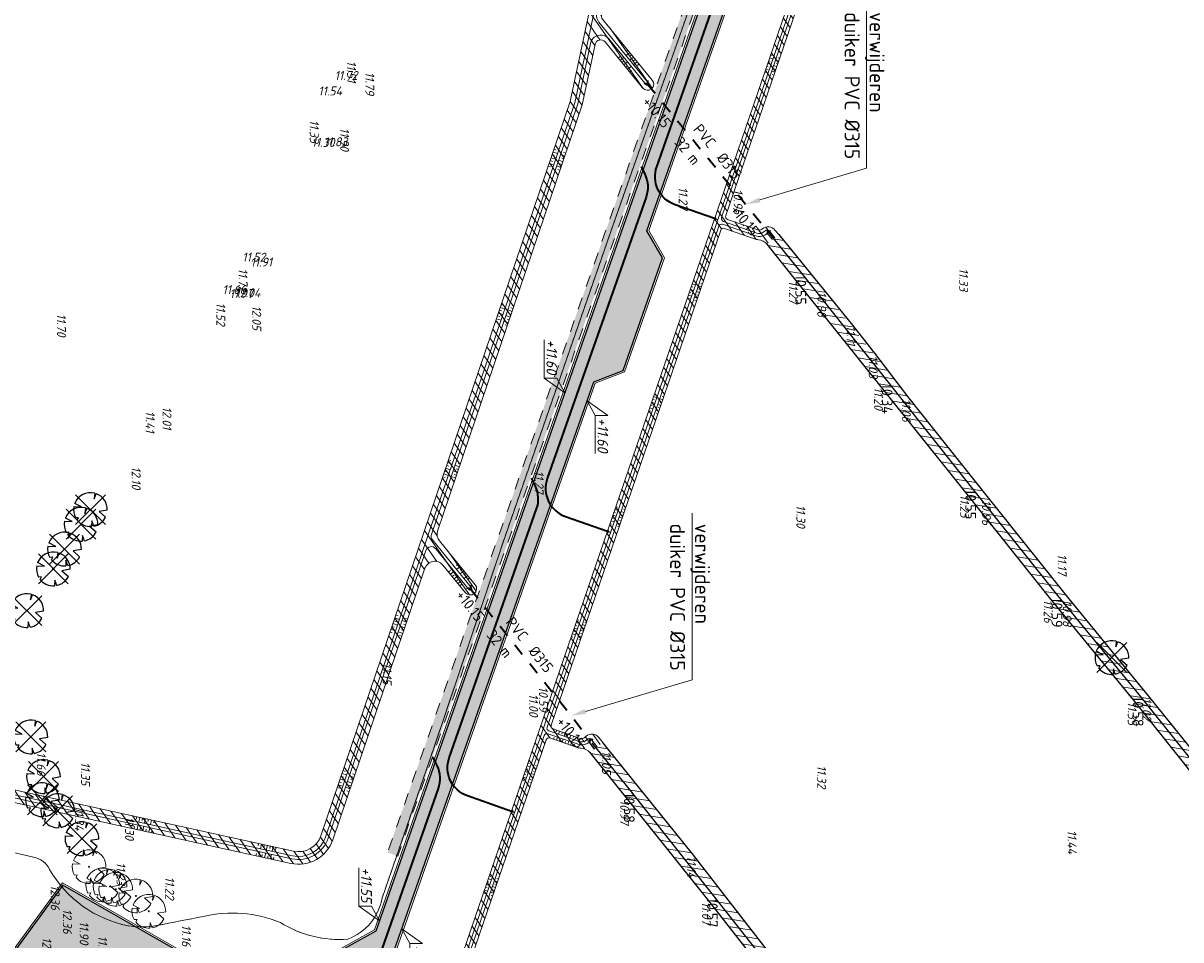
# Model space of a CAD drawing. Header units: metres. Extents: x 232614 to 233692, y 552964 to 554400.
# Tile 9 of 26: x 233132 to 233326, y 553554 to 553708. Entities that reach past the tile are written whole.
import ezdxf
from ezdxf import colors
from ezdxf.entities.mleader import LeaderData, LeaderLine
from ezdxf.enums import TextEntityAlignment as Align
from ezdxf.lldxf.tags import DXFTag
from ezdxf.math import Vec2, Vec3

# ---------------------------------------------------------------- set-up
doc = ezdxf.new("R2010")
doc.units = ezdxf.units.M
doc.linetypes.add('NLCS-HIDDEN', pattern=[4, 2, -2])
doc.linetypes.add('RI-DRAINAGE', pattern=[19.200000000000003, 6, -1.8, 1.8, -1.8, 2.4, -1.8, 1.8, -1.8])
for name, color, linetype, lineweight, true_color in [('B-XX-AL-Hoogtecijfer-T', 7, 'Continuous', 18, 0xb8807a), ('Q26_Boom', 7, 'Continuous', 13, 0x165700), ('V-WE-GR-BOOM-S', 7, 'Continuous', 25, 0x165700), ('V-WE-GR-BOOM_OP_BASIS_VAN_FOTO-S', 7, 'Continuous', 25, 0x165700), ('V-WE-GW-WATERGANG_BODEM-G', 7, 'CONTINUOUS-V', 25, 0x007ca5), ('V-WE-GW-WATERGANG_BODEM_BRM-G', 7, 'CONTINUOUS-V', 18, 0x007ca5), ('V-WE-GW-WATERGANG_BODEM_BRM-S', 7, 'Continuous', 13, 0x004c00), ('V-WE-GW-WATERGANG_INSTEEK-G', 7, 'CONTINUOUS-V', 25, 0x004c00), ('V-WE-GW-WATERGANG_INSTEEK_BRM-G', 7, 'CONTINUOUS-V', 18, 0x004c00), ('V-WE-RI-DRAINAGE_DRAIN_PP_80-G', 3, 'RI-DRAINAGE-V', 35, 0x00ff00), ('V-WE-RI-DRAINAGE_DRAIN_TALUDGOOT_PVC_80_BRM-G', 1, 'RI-DRAINAGE', 25, 0xff0000), ('V-WE-RI-HWA_STROOMRICHTING_BRM-S', 1, 'Continuous', 18, 0xff0000), ('V-WE-WH-DUIKER_PVC_BRM-G', 1, 'NLCS-HIDDEN', 35, 0xff0000)]:
    doc.layers.add(name, color=color, linetype=linetype, lineweight=lineweight, true_color=true_color)
for name, color, linetype, lineweight in [('Hoogtecijfer-T-UIT', 2, 'Continuous', 18), ('R-WE-KL-POMP_KABEL-G', 230, 'KL-LS-N', 13), ('R-WE-RI-PERSLEIDING-G', 210, 'RI-PERS', 13), ('V-WE-AL-T', 7, 'Continuous', 13), ('V-WE-GR-BOOM-G', 1, 'Continuous', 25), ('V-WE-GW-WATERGANG-WERK-A', 252, 'Continuous', 9), ('V-WE-KL-TRACE_WENSTRACE_BRM-A', 254, 'Continuous', 9), ('V-WE-KL-TRACE_WENSTRACE_BRM-G', 7, 'NLCS-HIDDEN', 18), ('V-WE-RI-DRAINAGE_DRAIN_PAA_BRML-S', 36, 'RI-DRAINAGE', 25), ('V-WE-VH-VERHARDING_BOUWWEG_BRM-A', 252, 'Continuous', 9), ('V-WE-VH-VERHARDING_BOUWWEG_BRM-G', 7, 'Continuous', 25), ('V-WE-VH-VERHARDING_BOUWWEG_PUIN_BRM-G', 7, 'Continuous', 18), ('V-XX-AL-HOOGTELABEL-S', 7, 'Continuous', 13)]:
    doc.layers.add(name, color=color, linetype=linetype, lineweight=lineweight)
doc.styles.add('NLCS-ISO', font='NLCS-ISO.ttf', dxfattribs={"height": 1.8})
doc.styles.add('NLCS-ISO-ANNOTATIEF-T25', font='NLCS-ISO.ttf', dxfattribs={"height": 2.5})
doc.styles.get("Standard").update_dxf_attribs({"font": 'arial.ttf'})
doc.linetypes.add('CONTINUOUS-V', pattern='A,3.5,[24,NLCS.shx,S=0.5,R=0,X=0,Y=0],3.5', length=7)
tags = doc.linetypes.add('KL-LS-N', pattern='A,4,-1,[103,NLCS.shx,S=0.75,R=0,X=0,Y=0],-1,4,-1,["L",Standard,S=1,R=0,X=0,Y=-0.5],-2', length=13).pattern_tags.tags
tags[18] = DXFTag(74, 10)
doc.linetypes.add('RI-DRAINAGE-V', pattern='A,3,[24,NLCS.shx,S=1,R=0,X=0,Y=0],3,-1.8,1.8,-1.8,2.4,-1.8,1.8,-1.8', length=19.2)
tags = doc.linetypes.add('RI-PERS', pattern='A,7,-2,["P",Standard,S=1.8,R=0,X=-0.5,Y=-0.9],-2,7,-2,[102,NLCS.shx,S=1,R=180,X=0,Y=0],-2', length=22).pattern_tags.tags
tags[6] = DXFTag(74, 10)
pattern_1 = [(351, (233138.5006682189, 553538.3838336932), (0.195543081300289, 1.234610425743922), [])]

# ---------------------------------------------------------------- blocks, each defined once
blk = doc.blocks.new('Q26_BOOM')
at = {"flags": 128}
for points in [[(0.7241735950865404, 2.737870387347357), (0.6408429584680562, 1.803661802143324), (0.9729455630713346, 2.659649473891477)], [(-2.786822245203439, 0.5039873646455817), (-1.479423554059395, 0.4418412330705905), (-2.631308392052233, 1.047180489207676)], [(-2.192573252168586, -1.792472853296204), (-1.969614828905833, -1.360378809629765), (-2.466565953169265, -1.391553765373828)], [(0.5578399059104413, -2.77656365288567), (0.2358009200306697, -1.873217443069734), (0.202819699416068, -2.824753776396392)], [(2.831082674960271, -0.07294376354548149), (1.441592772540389, -0.309453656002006), (2.527937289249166, -1.276695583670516)]]:
    blk.add_lwpolyline(points, dxfattribs=at)
blk.add_lwpolyline([(2.83107871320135, -0.07294367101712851, 0.3219436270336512), (0.9729437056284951, 2.65964433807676, 0.3219436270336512)], format="xyb", dxfattribs=at)
blk.add_circle((0, 0), 0.08437499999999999)
for start, end in [(75.18440999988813, 158.298953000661), (169.7490490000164, 209.4302330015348), (219.2666920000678, 274.1068389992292), (281.3600670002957, 333.2046490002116)]:
    blk.add_arc((0, 0), 2.832018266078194, start, end)
blk = doc.blocks.new('V-SGR-BOOM_08')
at = {"ltscale": 20, "flags": 128}
for points in [[(0.6137024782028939, 2.320214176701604), (0.5430837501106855, 1.528517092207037), (0.8245248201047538, 2.253925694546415)], [(-2.361698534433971, 0.4271051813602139), (-1.253740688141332, 0.3744393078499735), (-2.229907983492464, 0.8874353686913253)], [(-1.858100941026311, -1.51903499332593), (-1.669154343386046, -1.152855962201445), (-2.090296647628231, -1.179275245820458)], [(0.4727378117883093, -2.352980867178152), (0.1998279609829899, -1.587445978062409), (0.1718782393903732, -2.393819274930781)], [(2.399207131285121, -0.06181635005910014), (1.221680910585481, -0.2622471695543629), (2.142305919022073, -1.081938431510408)]]:
    blk.add_lwpolyline(points, dxfattribs=at)
blk.add_lwpolyline([(2.399203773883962, -0.06181627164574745, 0.3219436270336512), (0.8245232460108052, 2.253921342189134, 0.3219436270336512)], format="xyb", dxfattribs=at)
blk.add_circle((1.789445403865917e-13, -1.789445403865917e-13), 0.07)
at = {"ltscale": 20}
for start, end in [(75.18440999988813, 158.298953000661), (169.7490490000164, 209.4302330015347), (219.2666920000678, 274.1068389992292), (281.3600670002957, 333.2046490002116)]:
    blk.add_arc((1.823366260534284e-13, -1.823413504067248e-13), 2.399999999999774, start, end, dxfattribs=at)
at = {"layer": 'V-WE-GR-BOOM-G'}
for p, q in [((-2.1213203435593, 2.1213203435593), (2.121320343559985, -2.121320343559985)), ((2.121320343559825, 2.12132034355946), (-2.12132034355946, -2.121320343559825))]:
    blk.add_line(p, q, dxfattribs=at)
blk = doc.blocks.new('Taulud 120')
for p, q in [((-1.499999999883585, 1.700000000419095), (-1.499999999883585, 2.100000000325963)), ((-0.9999999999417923, 1.300000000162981), (-0.9999999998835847, 2.100000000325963)), ((-0.4999999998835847, 1.700000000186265), (-0.499999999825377, 2.100000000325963)), ((1.164153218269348e-10, 1.300000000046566), (2.328306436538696e-10, 2.100000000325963)), ((0.5000000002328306, 1.700000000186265), (0.5000000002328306, 2.100000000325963)), ((1.000000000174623, 1.300000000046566), (1.000000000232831, 2.100000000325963)), ((1.500000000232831, 1.699999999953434), (1.500000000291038, 2.100000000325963)), ((-1.500000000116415, 0), (-1.5, 0.4000000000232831)), ((-1.000000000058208, 0), (-0.9999999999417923, 0.8000000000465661)), ((-0.5, 0), (-0.5, 0.3999999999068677)), ((0, 0), (1.164153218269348e-10, 0.8000000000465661)), ((0.5, 0), (0.5000000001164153, 0.4000000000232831)), ((1.000000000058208, 0), (1.000000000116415, 0.7999999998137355)), ((1.500000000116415, 0), (1.500000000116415, 0.4000000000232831))]:
    blk.add_line(p, q)
blk = doc.blocks.new('*U25')
at = {"ltscale": 0.1, "style": 'NLCS-ISO'}
for tag, p in [('MAT', (-1, 0.5000000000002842)), ('BOBL', (-8.326234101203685, -3.239999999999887))]:
    blk.add_attdef(tag, text='', height=1.8, dxfattribs=at).set_placement(p, align=Align.BOTTOM_RIGHT)
for tag, p in [('DIA', (1, 0.5000000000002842)), ('BOBR', (9.217659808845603, -3.24))]:
    blk.add_attdef(tag, text='', height=1.8, dxfattribs=at).set_placement(p, align=Align.BOTTOM_LEFT)
blk.add_attdef('LENGTE', text='', height=1.8, dxfattribs=at).set_placement((-0.3999999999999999, -0.9999999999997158), align=Align.TOP_RIGHT)
blk.add_attdef('JVA', text='', height=1.8, dxfattribs=at).set_placement((0.3999999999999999, -0.9999999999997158), align=Align.TOP_LEFT)
blk = doc.blocks.new('*U26')
at = {"ltscale": 0.1, "style": 'NLCS-ISO'}
for tag, p in [('MAT', (-1, 0.5000000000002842)), ('BOBL', (-8.102480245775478, -3.239999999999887))]:
    blk.add_attdef(tag, text='', height=1.8, dxfattribs=at).set_placement(p, align=Align.BOTTOM_RIGHT)
for tag, p in [('DIA', (1, 0.5000000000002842)), ('BOBR', (13.15503461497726, -3.24))]:
    blk.add_attdef(tag, text='', height=1.8, dxfattribs=at).set_placement(p, align=Align.BOTTOM_LEFT)
blk.add_attdef('LENGTE', text='', height=1.8, dxfattribs=at).set_placement((-0.3999999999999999, -0.9999999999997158), align=Align.TOP_RIGHT)
blk.add_attdef('JVA', text='', height=1.8, dxfattribs=at).set_placement((0.3999999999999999, -0.9999999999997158), align=Align.TOP_LEFT)
blk = doc.blocks.new('Taulud 080')
for p, q in [((-1.499999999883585, 1.325000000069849), (-1.499999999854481, 1.600000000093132)), ((-1.500000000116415, 0), (-1.500000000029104, 0.2750000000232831)), ((-0.9999999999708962, 1.050000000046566), (-0.9999999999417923, 1.600000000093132)), ((-1.000000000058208, 0), (-0.9999999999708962, 0.5500000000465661)), ((-0.4999999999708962, 1.325000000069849), (-0.4999999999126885, 1.600000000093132)), ((-0.5, 0), (-0.5, 0.2750000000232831)), ((5.820766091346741e-11, 1.050000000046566), (1.164153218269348e-10, 1.600000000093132)), ((0, 0), (8.731149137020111e-11, 0.5500000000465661)), ((0.5000000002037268, 1.325000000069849), (0.5000000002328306, 1.600000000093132)), ((0.5, 0), (0.5000000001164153, 0.2750000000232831)), ((1.000000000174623, 1.050000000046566), (1.000000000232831, 1.600000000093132)), ((1.000000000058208, 0), (1.000000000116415, 0.5500000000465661)), ((1.500000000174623, 1.325000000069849), (1.500000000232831, 1.600000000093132)), ((1.500000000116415, 0), (1.500000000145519, 0.2750000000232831))]:
    blk.add_line(p, q)
blk = doc.blocks.new('paal')
blk.add_circle((0, 0), 0.05)
blk = doc.blocks.new('B-SAL-HOOGTELABEL_02-SO')
for p, q in [((2.460741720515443, 3.435148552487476), (0, 0)), ((2.460741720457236, 1.312415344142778), (2.460741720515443, 3.435148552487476)), ((0, 0), (2.460741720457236, 1.312415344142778)), ((8.837532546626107, 1.312415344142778), (2.460741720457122, 1.312415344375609))]:
    blk.add_line(p, q)
at = {"style": 'NLCS-ISO', "oblique": 13.5}
blk.add_attdef('...', text='', height=1.8, dxfattribs=at).set_placement((5.772751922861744, 2.615252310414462), align=Align.MIDDLE)
blk = doc.blocks.new('B-SAL-HOOGTELABEL_03-SO')
for p, q in [((0, 0), (-2.460741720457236, -1.312415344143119)), ((-2.460741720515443, -3.43514855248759), (0, 0)), ((-2.460741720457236, -1.312415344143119), (-2.460741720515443, -3.43514855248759)), ((-8.8653364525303, -3.435325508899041), (-2.460741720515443, -3.43514855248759))]:
    blk.add_line(p, q)
at = {"style": 'NLCS-ISO', "oblique": 13.5}
blk.add_attdef('...', text='', height=1.8, dxfattribs=at).set_placement((-6.014038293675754, -2.161353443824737), align=Align.MIDDLE)

msp = doc.modelspace()

# ---------------------------------------------------------------- hatches: boundary and pattern name
at = {"layer": 'V-WE-GW-WATERGANG-WERK-A'}
h = msp.add_hatch(dxfattribs=at)
h.set_pattern_fill('AGW-WERK_AANVULLEN-SO', color=256, scale=0.25, angle=80, pattern_type=2)
h.set_pattern_definition([(125, (-31.53273545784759, -85.33174105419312), (-1.02394005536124, -0.7169705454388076), [])])
edge = h.paths.add_edge_path()
edge.add_line((233244.157845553, 553798.7235854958), (233239.3190546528, 553769.7469202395))
edge.add_line((233239.3190546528, 553769.7469202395), (233223.3550380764, 553694.4130981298))
edge.add_line((233223.3550380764, 553694.4130981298), (233181.5947409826, 553571.3998705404))
edge.add_arc((233177.8543941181, 553572.6696363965), 3.949999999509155, 257.6229858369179, 341.2487750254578, ccw=False)
edge.add_line((233177.0077373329, 553568.8114409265), (233118.6863579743, 553581.6097016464))
edge.add_arc((233117.3895798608, 553575.7003136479), 6.049999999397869, 77.62298584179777, 122.6229858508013)
edge.add_line((233114.1279721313, 553580.7958425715), (233095.4868449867, 553568.8638046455))
edge.add_arc((233092.7913014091, 553573.0749855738), 4.999999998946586, 254.7515897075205, 302.6229858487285, ccw=False)
edge.add_line((233091.4762791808, 553568.2510124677), (233091.7863223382, 553565.458998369))
edge.add_arc((233092.516081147, 553570.4054569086), 5.000000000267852, 261.607602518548, 302.6229858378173)
edge.add_line((233095.2116247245, 553566.1942759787), (233115.2601004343, 553579.0271465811))
edge.add_arc((233117.3895798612, 553575.700313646), 3.950000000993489, 77.62298584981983, 122.62298584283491, ccw=False)
edge.add_line((233118.2362366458, 553579.5585091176), (233176.5576160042, 553566.760248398))
edge.add_arc((233177.854394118, 553572.6696363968), 6.049999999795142, 257.6229858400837, 341.2487750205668)
edge.add_line((233183.5832798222, 553570.7248051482), (233199.0225205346, 553616.2041471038))
edge.add_arc((233200.6796362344, 553615.6415926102), 1.750000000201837, 39.21440247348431, 161.2487750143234, ccw=False)
edge.add_line((233202.0355110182, 553616.747984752), (233205.8135356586, 553612.1180455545))
edge.add_arc((233206.6270605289, 553612.7818808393), 1.049999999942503, 219.2144024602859, 399.2144024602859)
edge.add_line((233207.4405853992, 553613.445716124), (233201.4472846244, 553620.7904586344))
edge.add_arc((233202.8031594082, 553621.8968507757), 1.749999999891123, 161.2487750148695, 219.2144024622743, ccw=False)
edge.add_line((233201.1460437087, 553622.4594052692), (233225.3836042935, 553693.8559413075))
edge.add_line((233225.3836042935, 553693.8559413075), (233227.5356211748, 553704.0112588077))
edge.add_arc((233228.4649833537, 553703.8143173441), 0.9499999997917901, 39.214402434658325, 168.0354294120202, ccw=False)
edge.add_line((233229.201029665, 553704.4149302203), (233235.4911999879, 553696.7063764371))
edge.add_arc((233236.3047248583, 553697.370211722), 1.050000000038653, 219.2144024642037, 399.2144024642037)
edge.add_line((233237.1182497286, 553698.0340470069), (233228.7932660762, 553708.2362483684))
edge.add_arc((233229.5293123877, 553708.8368612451), 0.9500000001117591, 168.0354293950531, 219.2144024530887, ccw=False)
edge.add_line((233228.5999502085, 553709.0338027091), (233241.3828736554, 553769.3561204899))
edge.add_line((233241.3828736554, 553769.3561204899), (233246.2291643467, 553798.3776975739))
edge.add_arc((233245.1935049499, 553798.5506415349), 1.049999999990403, 350.5196969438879, 530.5196969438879)
h = msp.add_hatch(dxfattribs=at)
h.set_pattern_fill('AGW-WERK_AANVULLEN-SO', color=256, scale=0.25, angle=80, pattern_type=2)
h.set_pattern_definition([(125, (0, 0), (-1.02394005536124, -0.7169705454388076), [])])
edge = h.paths.add_edge_path()
edge.add_line((233226.6546269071, 553585.3216854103), (233228.8039252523, 553587.0291890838))
edge.add_line((233228.8039252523, 553587.0291890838), (233228.1504156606, 553587.8517159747))
edge.add_arc((233226.975976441, 553586.9186069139), 1.499999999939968, 38.46765302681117, 129.4338322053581)
edge.add_line((233226.0231964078, 553588.0771448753), (233225.7141835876, 553587.8230131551))
edge.add_arc((233225.2695529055, 553588.3636642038), 0.6999999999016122, 250.661953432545, 309.4338322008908, ccw=False)
edge.add_line((233225.0377541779, 553587.7031573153), (233220.4770651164, 553589.3036885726))
edge.add_arc((233220.6426356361, 553589.7754792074), 0.5000000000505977, 161.0894633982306, 250.66195344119, ccw=False)
edge.add_line((233220.1696227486, 553589.9375249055), (233248.5781750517, 553672.8623511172))
edge.add_arc((233249.0511879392, 553672.700305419), 0.5000000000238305, 70.66195344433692, 161.0894633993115, ccw=False)
edge.add_line((233249.2167584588, 553673.1720960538), (233254.2608720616, 553671.401911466))
edge.add_arc((233255.0224964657, 553673.5721483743), 2.299999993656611, 250.6619530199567, 266.676028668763)
edge.add_arc((233254.7731751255, 553669.279382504), 2.000000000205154, 38.707828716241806, 86.67602863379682, ccw=False)
edge.add_line((233256.3338650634, 553670.5300810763), (233258.2963150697, 553672.131544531))
edge.add_line((233258.2963150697, 553672.131544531), (233257.6726261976, 553672.8958193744))
edge.add_arc((233256.5104787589, 553671.9474453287), 1.499999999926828, 39.21627217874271, 129.4338321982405)
edge.add_line((233255.5576987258, 553673.1059832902), (233255.4671271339, 553673.0314973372))
edge.add_arc((233255.0224964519, 553673.5721483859), 0.6999999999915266, 250.6619534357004, 309.43383219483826, ccw=False)
edge.add_line((233254.7906977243, 553672.9116414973), (233249.7282785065, 553674.6882502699))
edge.add_arc((233249.8938490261, 553675.1600409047), 0.5000000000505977, 161.0894633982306, 250.66195344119, ccw=False)
edge.add_line((233249.4208361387, 553675.3220866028), (233275.9312379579, 553752.7061940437))
edge.add_arc((232888.2025740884, 553885.5350527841), 409.8500000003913, 341.0894634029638, 345.8755462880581)
edge.add_arc((233284.8861551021, 553785.7150194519), 0.7999999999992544, 345.8755462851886, 525.8755462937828)
edge.add_arc((232888.2025740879, 553885.5350527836), 408.2500000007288, 341.08946340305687, 345.8755462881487, ccw=False)
edge.add_line((233274.417596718, 553753.2247402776), (233201.2995208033, 553539.7924022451))
edge.add_arc((233197.3262125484, 553541.153586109), 4.199999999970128, 295.2490516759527, 341.089463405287, ccw=False)
edge.add_line((233199.1177383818, 553537.3548448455), (233178.729989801, 553527.7397708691))
edge.add_arc((233178.5167129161, 553528.192001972), 0.5000000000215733, 217.3164046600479, 295.24905167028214, ccw=False)
edge.add_line((233178.1190629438, 553527.8888939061), (233179.7308411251, 553525.7743888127))
edge.add_arc((233180.1284910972, 553526.0774968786), 0.4999999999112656, 115.2490516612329, 217.3164046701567, ccw=False)
edge.add_line((233179.9152142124, 553526.5297279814), (233199.8002244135, 553535.9077053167))
edge.add_arc((233197.3262125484, 553541.1535861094), 5.800000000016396, 295.2490516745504, 341.0894634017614)
edge.add_line((233202.8131620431, 553539.2738560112), (233219.3269616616, 553587.4777894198))
edge.add_arc((233219.7999745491, 553587.3157437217), 0.5000000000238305, 70.66195344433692, 161.0894633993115, ccw=False)
edge.add_line((233219.9655450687, 553587.7875343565), (233224.5079285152, 553586.193427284))
edge.add_arc((233225.2695529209, 553588.3636641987), 2.300000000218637, 250.6619530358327, 267.7006991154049)
edge.add_arc((233225.0970386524, 553584.0671261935), 2.000000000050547, 38.84644495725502, 87.70069950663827, ccw=False)
edge.add_line((233226.6546981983, 553585.3215968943), (233226.6546269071, 553585.3216854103))
h = msp.add_hatch(dxfattribs=at)
h.set_pattern_fill('AGW-WERK_AANVULLEN-SO', color=256, scale=0.25, angle=36, pattern_type=2)
h.set_pattern_definition(pattern_1)
h.paths.add_polyline_path([(233374.63, 553527.416), (233360.871, 553544.437), (233333.69, 553578.103), (233306.93, 553611.082), (233293.398, 553628.015), (233258.2963150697, 553672.131544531), (233256.3347714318, 553670.5289492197), (233289.652, 553628.9), (233303.683, 553611.317), (233331.37, 553577.086), (233358.562, 553543.44), (233372.438, 553526.273), (233373.501, 553525.321), (233374.871, 553525.266), (233375.114, 553526.185)])
h = msp.add_hatch(dxfattribs=at)
h.set_pattern_fill('AGW-WERK_AANVULLEN-SO', color=256, scale=0.25, angle=36, pattern_type=2)
h.set_pattern_definition(pattern_1)
h.paths.add_polyline_path([(233323.805, 553466.926), (233315.338, 553477.668), (233300.878, 553496.064), (233272.302, 553532.082), (233257.917, 553550.177), (233243.859, 553568.331), (233228.8039252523, 553587.0291890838), (233226.6546981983, 553585.3215968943), (233246.372, 553560.68), (233260.022, 553543.197), (233287.075, 553509.151), (233300.911, 553491.731), (233313.865, 553474.994), (233322.006, 553464.64), (233323.271, 553463.83), (233324.211, 553464.284), (233324.631, 553465.481)])
at = {"layer": 'V-WE-KL-TRACE_WENSTRACE_BRM-A'}
h = msp.add_hatch(color=256, dxfattribs=at)
h.dxf.hatch_style = 1
edge = h.paths.add_edge_path()
edge.add_line((233262.8370699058, 553768.2835173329), (233192.7554358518, 553568.5869850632))
edge.add_line((233192.7554358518, 553568.5869850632), (233194.4538821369, 553567.9909311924))
edge.add_line((233194.4538821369, 553567.9909311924), (233264.535516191, 553767.6874634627))
edge.add_arc((232892.4814216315, 553898.2563752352), 394.2999999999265, 340.6619534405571, 343.9624528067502)
edge.add_line((233271.4356040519, 553789.3242053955), (233269.7920265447, 553790.0553355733))
edge.add_arc((232694.6388274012, 553961.7899042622), 600.2449204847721, 341.1931391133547, 343.3749399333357, ccw=False)
at = {"layer": 'V-WE-VH-VERHARDING_BOUWWEG_BRM-A'}
h = msp.add_hatch(dxfattribs=at)
h.set_pattern_fill('AVH-BOUWWEG-SO', color=256, scale=0.5, angle=340.2, pattern_type=2)
h.set_pattern_definition([(25.20000000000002, (0, 0), (-0.5322241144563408, 1.131033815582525), [0.375, -0.375]), (115.1999999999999, (0.08468448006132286, 0.2352201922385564), (-1.131033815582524, -0.5322241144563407), [0.375, -0.375])])
edge = h.paths.add_edge_path()
edge.add_line((233280.8423760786, 553790.6513960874), (233269.4854401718, 553794.550214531))
edge.add_line((233269.4854401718, 553794.550214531), (233272.1858593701, 553789.4007829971))
edge.add_arc((232892.4814215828, 553898.25637525), 395.0000000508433, 340.66195344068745, 344.00319347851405, ccw=False)
edge.add_line((233265.1960230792, 553767.4556647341), (233190.7843421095, 553555.4207307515))
edge.add_line((233190.7843421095, 553555.4207307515), (233176.8892449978, 553547.6733230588))
edge.add_line((233176.8892449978, 553547.6733230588), (233158.0480359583, 553551.8079081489))
edge.add_line((233158.0480359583, 553551.8079081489), (233138.3584451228, 553563.0987038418))
edge.add_line((233138.3584451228, 553563.0987038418), (233125.6347228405, 553545.7849871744))
edge.add_line((233125.6347228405, 553545.7849871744), (233140.12492252, 553535.1362466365))
edge.add_line((233140.12492252, 553535.1362466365), (233150.5727998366, 553549.3531230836))
edge.add_line((233150.5727998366, 553549.3531230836), (233189.8679527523, 553540.7300483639))
edge.add_line((233189.8679527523, 553540.7300483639), (233227.3218126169, 553647.4542427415))
edge.add_line((233227.3218126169, 553647.4542427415), (233232.2274223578, 553649.3532567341))
edge.add_line((233232.2274223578, 553649.3532567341), (233238.8502431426, 553668.2248821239))
edge.add_line((233238.8502431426, 553668.2248821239), (233236.2072027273, 553672.7730244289))
edge.add_line((233236.2072027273, 553672.7730244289), (233268.9703481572, 553766.1311005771))
edge.add_arc((232892.4814216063, 553898.256375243), 399.0000000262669, 340.6619534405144, 343.97357078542)
edge.add_line((233275.9740666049, 553788.1001622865), (233280.8423760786, 553790.6513960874))

# ---------------------------------------------------------------- linework, layer by layer
at = {"layer": 'R-WE-KL-POMP_KABEL-G', "flags": 128}
msp.add_lwpolyline([(233255.579150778, 553808.2767756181, 0.01, 0.01, 0), (233273.9919720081, 553801.9755605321, 0.01, 0.01, -0.4311095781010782), (233274.248763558, 553801.3732615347, 0.01, 0.01, 0), (233272.567777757, 553796.9775535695, 0.01, 0.01, 0), (233270.2018911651, 553787.9773238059, 0.01, 0.01, 0), (233260.9483456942, 553761.3900962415, 0.01, 0.01, 0), (233248.7117070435, 553725.9778503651, 0.01, 0.01, 0), (233244.0389677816, 553712.5778704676, 0.01, 0.01, 0), (233230.3964827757, 553673.6563830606, 0.01, 0.01, 0), (233211.9848573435, 553620.5068940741, 0.01, 0.01, 0), (233200.482594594, 553586.2752796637, 0.01, 0.01, 0), (233191.6924204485, 553560.9750922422, 0.01, 0.01, -0.272655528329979), (233186.0695303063, 553554.0911271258, 0.01, 0.01, -0.1588010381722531), (233174.834929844, 553556.8835988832, 0.01, 0.01, 0.1575400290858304), (233161.8940109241, 553557.9112175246, 0.01, 0.01, 0.0005846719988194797), (233154.0995628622, 553556.3981058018, 0.01, 0.01, -0.09240333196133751), (233149.241959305, 553556.3561935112, 0.01, 0.01, -0.2173598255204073), (233136.1845399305, 553565.7709203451, 0.01, 0.01, 0.233935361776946), (233133.4706079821, 553567.8431975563, 0.01, 0.01, 0), (233124.0427040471, 553570.0313872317, 0.01, 0.01, 0.3069611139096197), (233119.6278670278, 553568.3312006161, 0.01, 0.01, 0.006148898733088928), (233112.9254351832, 553558.4333986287, 0, 0, 0)], format="xyseb", dxfattribs=at)
at = {"layer": 'R-WE-RI-PERSLEIDING-G', "flags": 128}
msp.add_lwpolyline([(233112.9671776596, 553558.4058747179, -0.006148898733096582), (233119.668919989, 553568.3026584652, -0.3069611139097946), (233124.0313996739, 553569.9826818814), (233133.4601719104, 553567.7942906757, -0.2340988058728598), (233136.1403671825, 553565.7474479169, 0.2173868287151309), (233149.2327050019, 553556.3070546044, 0.09241327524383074), (233154.1091487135, 553556.3490332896, -0.0005847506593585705), (233161.9045308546, 553557.8623250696, -0.1575022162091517), (233174.8119800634, 553556.8389806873, 0.1588503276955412), (233186.0808635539, 553554.0418112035, 0.26154349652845), (233191.8627370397, 553560.948223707), (233200.5517976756, 553586.2487989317), (233212.0762100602, 553620.4266180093), (233230.5002966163, 553673.6085006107), (233244.1784415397, 553712.5371568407), (233248.8341646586, 553725.9707218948), (233261.0965558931, 553761.3524716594), (233270.324964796, 553787.9800068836), (233272.7785330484, 553796.9414765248), (233275.2853348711, 553798.2607579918, 1.857194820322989)], format="xyb", dxfattribs=at)
at = {"layer": 'V-WE-GW-WATERGANG_BODEM-G', "flags": 128}
for points in [[(233373.991, 553526.253), (233373.253, 553527.203), (233359.71, 553544.048), (233345.737, 553561.333), (233332.376, 553577.938), (233318.656, 553595.124), (233305.077, 553611.667), (233290.616, 553629.805), (233276.637, 553647.475), (233262.139, 553665.747), (233256.3905801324, 553672.7551555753)], [(233226.9934360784, 553586.9530179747), (233233.39, 553578.977), (233247.29, 553561.353), (233260.669, 553544.424), (233274.593, 553526.743), (233287.686, 553510.1), (233301.735, 553492.487), (233314.787, 553475.937), (233323.122, 553465.536)]]:
    msp.add_lwpolyline(points, dxfattribs=at)
at = {"layer": 'V-WE-GW-WATERGANG_BODEM_BRM-G', "flags": 128}
for points in [[(233092.3318594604, 553566.7944489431, 0.1832994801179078), (233095.8031050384, 553567.5227301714), (233114.8288134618, 553579.7009355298, -0.1989123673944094), (233118.4077114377, 553580.3399157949), (233176.729090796, 553567.5416550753, 0.3819918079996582), (233182.8257412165, 553570.9819729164), (233199.1935245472, 553619.1965210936, -0.5892470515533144), (233200.8291479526, 553619.4917472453), (233206.4333641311, 553612.6238248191, 0.9999999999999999), (233206.8207569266, 553612.9399368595), (233200.267136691, 553620.9713464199, -0.2584575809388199), (233200.1036059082, 553621.8773460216), (233224.6108171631, 553694.0681915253), (233226.7530003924, 553704.1771042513, -0.6298617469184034), (233229.8208581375, 553704.920709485), (233236.1110284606, 553697.2121557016, 0.9999999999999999), (233236.498421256, 553697.528267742), (233228.1734376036, 553707.7304691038, -0.2270979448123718), (233227.8173294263, 553709.1996481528), (233240.5966568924, 553769.5049965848), (233245.4400905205, 553798.5094644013, 0.9999999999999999), (233244.9469193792, 553798.5918186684), (233240.1052714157, 553769.5980441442), (233224.1278252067, 553694.2008479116), (233182.3522795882, 553571.142702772, -0.3819918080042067), (233176.836262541, 553568.0300342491), (233118.5148831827, 553580.8282949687, 0.1989123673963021), (233114.5592591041, 553580.1220536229), (233096.0789700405, 553568.2929668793, -0.1904118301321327), (233092.4722512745, 553567.5878728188)], [(233257.654827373, 553671.6080564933), (233256.7426259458, 553672.7201620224, 0.4145899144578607), (233256.0384455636, 553672.7892444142), (233255.8164798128, 553672.6067000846, -0.262213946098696), (233254.6085701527, 553672.392671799), (233249.0310391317, 553674.350054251, -0.4120298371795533), (233248.7235967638, 553674.983890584), (233275.4109237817, 553752.8844443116, 0.0208862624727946), (233285.1285970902, 553785.6540122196, 1.000000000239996), (233284.643713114, 553785.7760266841, -0.02088626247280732), (233274.9379108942, 553753.0464900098), (233201.8198349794, 553539.6141519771, -0.202727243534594), (233199.3523429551, 553536.8573906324), (233178.268817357, 553526.9141809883, -0.3519777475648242), (233177.6598503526, 553527.0607499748)], [(233227.8564966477, 553586.2764432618), (233226.9185239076, 553587.4460223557, 0.4178226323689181), (233226.2108721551, 553587.5193847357), (233226.0635362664, 553587.3982159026, -0.262213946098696), (233224.8556266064, 553587.184187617), (233219.7798257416, 553588.9654925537, -0.4120298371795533), (233219.4723833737, 553589.5993288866), (233248.2374461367, 553673.564812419, -0.4164006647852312), (233248.8760295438, 553673.8745573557), (233254.4429996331, 553671.9208811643, 0.2370052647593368), (233256.0009696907, 553672.1212555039, -0.3870477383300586), (233256.6671205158, 553672.0238116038), (233257.2674436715, 553671.2919308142)], [(233178.5988696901, 553525.8451571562, -0.4793142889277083), (233178.7812829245, 553526.6030503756), (233199.5656198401, 553536.4051595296, 0.2027272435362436), (233202.2928478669, 553539.4521062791), (233218.9862327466, 553588.1802507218, -0.4164006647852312), (233219.6248161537, 553588.4899956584), (233224.6900560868, 553586.7123969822, 0.2249928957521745), (233226.1808488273, 553586.8696629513, -0.3771367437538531), (233226.8312774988, 553586.755622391), (233227.4650128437, 553585.9654036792)]]:
    msp.add_lwpolyline(points, format="xyb", dxfattribs=at)
at = {"layer": 'V-WE-GW-WATERGANG_INSTEEK-G', "flags": 128}
for points in [[(233258.2963150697, 553672.131544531), (233265.802, 553662.934), (233270.455, 553657.208), (233274.339, 553652.26), (233279.901, 553645.003), (233293.398, 553628.015), (233306.93, 553611.082), (233320.198, 553594.86), (233333.69, 553578.103), (233347.219, 553561.355), (233360.871, 553544.437), (233374.63, 553527.416), (233375.114, 553526.185), (233374.871, 553525.266), (233373.501, 553525.321), (233372.438, 553526.273), (233358.562, 553543.44), (233344.758, 553560.509), (233331.37, 553577.086), (233317.746, 553594.177), (233303.683, 553611.317), (233289.652, 553628.9), (233275.237, 553646.909), (233260.947, 553664.765), (233256.3338650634, 553670.5300810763)], [(233226.6546981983, 553585.3215968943), (233232.763, 553577.737), (233246.372, 553560.68), (233260.022, 553543.197), (233273.616, 553526.046), (233287.075, 553509.151), (233300.911, 553491.731), (233313.865, 553474.994), (233322.006, 553464.64), (233323.271, 553463.83), (233324.211, 553464.284), (233324.631, 553465.481), (233323.805, 553466.926), (233315.338, 553477.668), (233300.878, 553496.064), (233286.613, 553514.086), (233272.302, 553532.082), (233257.917, 553550.177), (233243.859, 553568.331), (233229.654, 553585.942), (233228.8039252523, 553587.0291890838)]]:
    msp.add_lwpolyline(points, dxfattribs=at)
at = {"layer": 'V-WE-GW-WATERGANG_INSTEEK_BRM-G', "flags": 128}
for points in [[(233091.7863223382, 553565.458998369, 0.1808987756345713), (233095.2116247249, 553566.1942759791), (233115.2601004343, 553579.0271465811, -0.1989123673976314), (233118.2362366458, 553579.5585091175), (233176.5576160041, 553566.7602483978, 0.3819918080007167), (233183.5832798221, 553570.7248051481), (233199.0225205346, 553616.2041471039, -0.5892470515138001), (233202.0355110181, 553616.7479847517), (233205.8135356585, 553612.1180455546, 0.9999999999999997), (233207.4405853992, 553613.445716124), (233201.4472846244, 553620.7904586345, -0.2584575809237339), (233201.1460437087, 553622.4594052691), (233225.3836042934, 553693.8559413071), (233227.5356211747, 553704.011258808, -0.6298617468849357), (233229.2010296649, 553704.4149302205), (233235.4911999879, 553696.7063764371, 0.9999999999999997), (233237.1182497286, 553698.0340470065), (233228.7932660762, 553708.2362483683, -0.2270979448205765), (233228.5999502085, 553709.0338027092), (233241.3828736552, 553769.3561204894), (233246.2291643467, 553798.3776975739, 0.9999999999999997), (233244.157845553, 553798.7235854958), (233239.3190546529, 553769.7469202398), (233223.3550380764, 553694.4130981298), (233181.5947409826, 553571.3998705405, -0.3819918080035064), (233177.0077373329, 553568.8114409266), (233118.6863579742, 553581.6097016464, 0.1989123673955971), (233114.1279721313, 553580.7958425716), (233095.4868449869, 553568.8638046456, -0.2119701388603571), (233091.4762791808, 553568.2510124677)], [(233258.2963150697, 553672.131544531), (233257.6726261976, 553672.8958193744, 0.415326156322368), (233255.5576987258, 553673.1059832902), (233255.4671271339, 553673.0314973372, -0.262213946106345), (233254.7906977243, 553672.9116414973), (233249.7282785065, 553674.6882502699, -0.4120298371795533), (233249.4208361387, 553675.3220866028), (233275.9312379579, 553752.7061940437, 0.02088626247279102), (233285.6619694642, 553785.5197963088, 1.000000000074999), (233284.11034074, 553785.9102425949, -0.02088626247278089), (233274.417596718, 553753.2247402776), (233201.2995208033, 553539.7924022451, -0.2027272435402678), (233199.1177383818, 553537.3548448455), (233178.729989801, 553527.7397708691, -0.35378787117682), (233178.1190629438, 553527.8888939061)], [(233228.8039252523, 553587.0291890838), (233228.1504156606, 553587.8517159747, 0.4191612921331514), (233226.0231964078, 553588.0771448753), (233225.7141835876, 553587.8230131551, -0.262213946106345), (233225.0377541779, 553587.7031573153), (233220.4770651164, 553589.3036885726, -0.4120298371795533), (233220.1696227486, 553589.9375249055), (233248.5781750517, 553672.8623511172, -0.4164006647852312), (233249.2167584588, 553673.1720960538), (233254.2608720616, 553671.401911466, 0.06998852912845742), (233254.8891385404, 553671.2760177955, -0.2124115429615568), (233256.3338650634, 553670.5300810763)], [(233179.7308411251, 553525.7743888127, -0.4773363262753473), (233179.9152142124, 553526.5297279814), (233199.8002244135, 553535.9077053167, 0.20272724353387), (233202.8131620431, 553539.2738560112), (233219.3269616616, 553587.4777894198, -0.4164006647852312), (233219.9655450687, 553587.7875343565), (233224.5079285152, 553586.193427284, 0.07448283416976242), (233225.1772778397, 553586.0655159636, -0.2164554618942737), (233226.6546981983, 553585.3215968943)]]:
    msp.add_lwpolyline(points, format="xyb", dxfattribs=at)
at = {"layer": 'V-WE-KL-TRACE_WENSTRACE_BRM-G', "flags": 128}
msp.add_lwpolyline([(233269.7920265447, 553790.0553355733, -0.01378486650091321), (233262.8370699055, 553768.2835173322), (233192.7554358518, 553568.5869850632), (233194.4538821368, 553567.9909311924), (233264.5355161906, 553767.6874634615, 0.01440214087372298), (233271.4356040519, 553789.3242053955)], format="xyb", close=True, dxfattribs=at)
at = {"layer": 'V-WE-RI-DRAINAGE_DRAIN_PP_80-G', "flags": 128}
for points in [[(233247.5541934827, 553674.8102184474), (233240.918732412, 553677.1388715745, -0.4142135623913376), (233237.8565312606, 553683.5124831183), (233254.4135832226, 553730.6915465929, 0.1989123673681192), (233254.2025008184, 553734.5125549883), (233253.5682981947, 553735.8325731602)], [(233235.2271601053, 553683.5697838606), (233235.8613627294, 553682.2497656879, -0.1989123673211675), (233236.0724451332, 553678.4287572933), (233219.5153931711, 553631.2496938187, 0.4142135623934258), (233222.5775943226, 553624.876082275), (233229.6030191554, 553622.4105750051)], [(233213.5238989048, 553575.4754746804), (233206.1491780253, 553578.0635641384, -0.4142135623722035), (233203.0869768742, 553584.437175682), (233217.7313070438, 553626.1659679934, 0.1989123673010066), (233217.5202246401, 553629.9869763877), (233216.8860220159, 553631.3069945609)], [(233165.7742727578, 553544.3223238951), (233166.6735995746, 553545.3080062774, -0.2679491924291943), (233171.4389460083, 553546.8217676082), (233179.9195784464, 553544.9607460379, 0.3790605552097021), (233191.4988260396, 553551.4169191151), (233201.2886187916, 553579.3127821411, 0.1989123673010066), (233201.0775363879, 553583.1337905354), (233200.4169380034, 553584.5087483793)]]:
    msp.add_lwpolyline(points, format="xyb", dxfattribs=at)
at = {"layer": 'V-WE-RI-DRAINAGE_DRAIN_TALUDGOOT_PVC_80_BRM-G'}
for p, q in [((233248.073163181, 553674.6280908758), (233247.5541934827, 553674.8102184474)), ((233230.1219888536, 553622.2284474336), (233229.6030191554, 553622.4105750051)), ((233214.042868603, 553575.2933471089), (233213.5238989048, 553575.4754746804))]:
    msp.add_line(p, q, dxfattribs=at)
at = {"layer": 'V-WE-VH-VERHARDING_BOUWWEG_BRM-G', "flags": 128}
msp.add_lwpolyline([(233265.1960230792, 553767.4556647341), (233190.7843421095, 553555.4207307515), (233176.8892449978, 553547.6733230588), (233158.0480359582, 553551.8079081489), (233138.3584451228, 553563.0987038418), (233125.6347228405, 553545.7849871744), (233140.12492252, 553535.1362466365), (233150.5727998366, 553549.3531230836), (233189.8679527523, 553540.7300483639), (233227.3218126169, 553647.4542427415), (233232.2274223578, 553649.3532567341), (233238.8502431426, 553668.2248821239), (233236.2072027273, 553672.7730244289), (233268.9703481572, 553766.1311005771, 0.01445066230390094)], format="xyb", dxfattribs=at)
at = {"layer": 'V-WE-VH-VERHARDING_BOUWWEG_PUIN_BRM-G', "linetype": 'ByBlock', "flags": 128}
msp.add_lwpolyline([(233264.9129486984, 553767.5550070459), (233190.5425282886, 553555.6376443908), (233176.8528533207, 553547.9884473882), (233158.1573215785, 553552.0910645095), (233138.2753209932, 553563.4921956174), (233125.2153270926, 553545.7208996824), (233140.189010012, 553534.7168508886), (233150.6990279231, 553549.0182847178), (233190.0630762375, 553540.3800913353), (233227.5590895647, 553647.2244013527), (233232.4646993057, 553649.1234153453), (233239.1791149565, 553668.2560388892), (233236.5360745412, 553672.8041811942), (233269.253422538, 553766.0317582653, 0.01437029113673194)], format="xyb", dxfattribs=at)
at = {"layer": 'V-WE-WH-DUIKER_PVC_BRM-G'}
for p, q in [((233236.3047248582, 553697.3702117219), (233256.3905801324, 553672.7551555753)), ((233206.6270605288, 553612.7818808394), (233226.637636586, 553587.5466713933))]:
    msp.add_line(p, q, dxfattribs=at)
for points in [[(233236.3364195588, 553697.9442157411), (233236.3047248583, 553697.3702117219), (233235.7360117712, 553697.4541795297)], [(233256.9592932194, 553672.6711877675), (233256.3905801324, 553672.7551555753), (233256.3588854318, 553672.1811515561)], [(233206.6668001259, 553613.35538405), (233206.6270605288, 553612.7818808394), (233206.0595806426, 553612.873814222)], [(233227.2034860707, 553587.4550021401), (233226.6360061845, 553587.546935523), (233226.5962665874, 553586.9734323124)]]:
    msp.add_lwpolyline(points, dxfattribs=at)

# ---------------------------------------------------------------- block references
at = {"layer": 'Q26_Boom'}
for p in [(233142.745983, 553566.196939), (233145.027592, 553563.156684), (233146.252504, 553562.902282), (233147.201805, 553562.422472), (233150.587823, 553561.304341), (233152.748259, 553558.729346)]:
    msp.add_blockref('Q26_BOOM', p, dxfattribs=at)
at = {"layer": 'V-WE-GR-BOOM-S', "xscale": 1.180007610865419, "yscale": 1.180007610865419, "zscale": 1.180007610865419}
for p in [(233142.96621, 553626.042935), (233141.398904, 553623.590823), (233138.635018, 553619.427598), (233136.757448, 553616.112272), (233132.304104, 553609.114116), (233132.994979, 553587.953055), (233135.100978, 553581.309239), (233134.920819, 553577.417256), (233137.487831, 553575.570757), (233141.549724, 553570.896865)]:
    msp.add_blockref('V-SGR-BOOM_08', p, dxfattribs=at)
at = {"layer": 'V-WE-GR-BOOM_OP_BASIS_VAN_FOTO-S', "xscale": 1.180007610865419, "yscale": 1.180007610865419, "zscale": 1.180007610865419}
msp.add_blockref('V-SGR-BOOM_08', (233314.1255399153, 553601.2468134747), dxfattribs=at)
at = {"layer": 'V-WE-GW-WATERGANG_BODEM_BRM-S'}
for name, p, rotation in [('Taulud 120', (233232.3461148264, 553700.5606533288), 309.2144024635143), ('Taulud 080', (233257.9695947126, 553700.2759917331), 71.08946340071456), ('Taulud 120', (233222.1517814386, 553684.3359668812), 71.24877501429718), ('Taulud 080', (233245.0059388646, 553662.4349607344), 71.08946340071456), ('Taulud 120', (233213.3165404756, 553658.3100144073), 71.24877501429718), ('Taulud 080', (233238.524110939, 553643.5144452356), 71.08946340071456), ('Taulud 120', (233204.4834420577, 553632.2903732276), 71.24877501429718), ('Taulud 080', (233232.0422830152, 553624.5939297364), 71.08946340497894), ('Taulud 120', (233203.9245233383, 553614.4330151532), 309.2144024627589), ('Taulud 120', (233195.6433000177, 553606.2499836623), 70.44541438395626), ('Taulud 080', (233225.5604550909, 553605.6734142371), 71.08946340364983), ('Taulud 080', (233222.5232679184, 553588.5855927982), 160.6619534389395), ('Taulud 080', (233217.3244164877, 553581.6323415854), 71.08946339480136), ('Taulud 120', (233186.8031579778, 553580.209594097), 71.24877501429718), ('Taulud 120', (233151.7572185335, 553572.20253999), 347.6229858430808), ('Taulud 120', (233172.1622034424, 553567.7247941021), 347.6229858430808), ('Taulud 080', (233210.8425885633, 553562.7118260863), 71.08946339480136)]:
    msp.add_blockref(name, p, dxfattribs=dict(at, rotation=rotation))
at = {"layer": 'V-WE-RI-DRAINAGE_DRAIN_PAA_BRML-S', "xscale": -1, "rotation": 321.3239068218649}
for p in [(233247.5988804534, 553674.635567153), (233247.6982227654, 553674.9186415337), (233229.747048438, 553622.5189980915), (233229.6477061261, 553622.2359237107), (233213.6092535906, 553575.2865514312), (233213.7085959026, 553575.5696258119)]:
    msp.add_blockref('paal', p, dxfattribs=at)
at = {"layer": 'V-WE-RI-HWA_STROOMRICHTING_BRM-S'}
for name, p, rotation in [('*U25', (233246.3488078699, 553685.0612677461), 309.2144024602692), ('*U26', (233214.8423390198, 553602.4207717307), 308.4110418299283)]:
    msp.add_blockref(name, p, dxfattribs=dict(at, rotation=rotation)).add_auto_attribs({'MAT': 'PVC', 'DIA': '%%c315', 'BOBL': '+10.15', 'BOBR': '+10.15', 'LENGTE': ' 32 m'})
at = {"layer": 'V-XX-AL-HOOGTELABEL-S', "rotation": 270}
for name, p, values in [('B-SAL-HOOGTELABEL_03-SO', (233222.4366736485, 553645.6135598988), {'...': '+11.60'}), ('B-SAL-HOOGTELABEL_02-SO', (233226.2109987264, 553644.2889957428), {'...': '+11.60'}), ('B-SAL-HOOGTELABEL_03-SO', (233191.3856655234, 553557.1341925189), {'...': '+11.55'}), ('B-SAL-HOOGTELABEL_02-SO', (233195.1599906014, 553555.8096283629), {'...': '+11.55'})]:
    msp.add_blockref(name, p, dxfattribs=at).add_auto_attribs(values)

# ---------------------------------------------------------------- texts
at = {"layer": 'B-XX-AL-Hoogtecijfer-T', "style": 'NLCS-ISO', "oblique": 13.5}
for s, p in [('11.51', (233185.978, 553701.2504160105)), ('11.79', (233189.0356150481, 553699.397803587)), ('11.33', (233179.7242222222, 553691.3520000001)), ('11.90', (233184.8183753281, 553690.0296504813)), ('11.27', (233241.5372222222, 553680.106)), ('10.96', (233250.7453361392, 553679.7428902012)), ('11.72', (233167.7905669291, 553666.465)), ('11.33', (233288.5332222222, 553666.503)), ('11.27', (233259.9942222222, 553664.415)), ('10.98', (233264.7593632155, 553662.5807223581)), ('11.52', (233164.0715669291, 553660.7414160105)), ('12.05', (233170.0878897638, 553660.2472629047)), ('11.70', (233137.3633753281, 553658.8688468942)), ('11.11', (233269.6577777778, 553656.858)), ('11.03', (233273.3862222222, 553651.9098468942)), ('11.20', (233274.2843753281, 553646.5588468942)), ('11.06', (233278.932113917, 553644.6350866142)), ('11.41', (233152.2331111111, 553642.586)), ('12.01', (233155.0602222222, 553643.2958468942)), ('12.10', (233149.8953753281, 553633.2648468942)), ('11.27', (233217.4022222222, 553632.561)), ('11.23', (233288.6992222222, 553628.55)), ('11.30', (233261.2523753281, 553626.8238468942)), ('10.96', (233292.3513361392, 553627.6558902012)), ('11.17', (233305.047, 553618.593)), ('11.26', (233302.714113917, 553610.9490866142)), ('10.98', (233305.8873632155, 553610.7287223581)), ('11.15', (233191.9304453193, 553600.3664160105)), ('10.59', (233218.1268372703, 553596.3612629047)), ('11.00', (233216.4731141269, 553595.1666167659)), ('11.35', (233316.7806675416, 553593.8364160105)), ('11.02', (233319.2375669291, 553594.5098468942)), ('11.66', (233133.986717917, 553585.3957126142)), ('11.35', (233141.3960655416, 553583.7277210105)), ('11.05', (233228.6886675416, 553585.6012629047)), ('11.32', (233264.7415669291, 553583.1900000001)), ('11.34', (233140.3705963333, 553576.1958420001)), ('10.97', (233231.7324444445, 553577.3956504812)), ('11.30', (233148.7670883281, 553574.5061578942)), ('11.44', (233306.7004444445, 553572.324)), ('11.23', (233147.3454782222, 553566.946686)), ('11.14', (233242.9451111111, 553567.981)), ('11.22', (233155.5203799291, 553564.51069)), ('12.36', (233136.3213361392, 553563.1220866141)), ('12.36', (233138.3523361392, 553559.1330866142)), ('11.07', (233245.4192222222, 553560.3298468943)), ('11.90', (233141.1603753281, 553557.0476504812)), ('11.52', (233144.2665669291, 553554.6334160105)), ('11.16', (233158.2957496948, 553556.4612716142)), ('12.37', (233134.9334444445, 553554.371))]:
    msp.add_text(s, height=1.5, rotation=270, dxfattribs=at).set_placement(p)
at = {"layer": 'Hoogtecijfer-T-UIT', "style": 'NLCS-ISO', "oblique": 13.5}
for s, p in [('11.72', (233183.8895669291, 553698.047)), ('11.54', (233181.1603333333, 553695.4564160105)), ('11.30', (233180.0453753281, 553686.8278468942)), ('11.83', (233182.0742222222, 553686.923918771)), ('11.52', (233168.4225669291, 553667.5994160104)), ('11.91', (233169.794, 553666.7718035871)), ('11.66', (233165.097113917, 553662.1720866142)), ('12.04', (233167.2795555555, 553661.6288468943)), ('11.97', (233166.3052222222, 553661.5148035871))]:
    msp.add_text(s, height=1.5, dxfattribs=at).set_placement(p)
at = {"layer": 'Hoogtecijfer-T-UIT', "style": 'NLCS-ISO'}
for s, p in [('10.55', (233261.0958897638, 553665.4062629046)), ('10.34', (233275.5675555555, 553647.1248468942)), ('10.55', (233289.5728897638, 553629.4642629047)), ('10.59', (233304.0288372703, 553611.3262629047)), ('10.58', (233317.6133632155, 553594.7713347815)), ('10.58', (233232.3473632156, 553578.6243347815)), ('10.57', (233246.2594444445, 553561.0122629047))]:
    msp.add_text(s, height=1.8, rotation=270, dxfattribs=at).set_placement(p)

# ---------------------------------------------------------------- leaders
at = {"layer": 'V-WE-AL-T'}
ml = msp.add_multileader_mtext('Standard', dxfattribs=at)
ml.set_content('verwijderen\\Pduiker PVC %%C315', color=256, style='NLCS-ISO-ANNOTATIEF-T25')
ml.set_leader_properties(color=256, linetype='ByLayer', lineweight=13)
ml.build(insert=Vec2(0, 0))
ml.multileader.update_dxf_attribs({"text_left_attachment_type": 6, "text_right_attachment_type": 6, "dogleg_length": 0.5, "arrow_head_size": 2.5})
ctx = ml.context
ctx.base_point, ctx.char_height, ctx.arrow_head_size, ctx.landing_gap_size, ctx.plane_origin, ctx.plane_x_axis, ctx.plane_y_axis = Vec3(233273.0168205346, 553710.302509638), 2.5, 2.5, 0.9, Vec3(233276.614294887, 553710.6804403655), Vec3(0, -1), Vec3(1, 0)
ctx.left_attachment, ctx.right_attachment = 6, 6
notes = []
notes.append((ctx, [(0, (1, 1, 0), (233273.0168205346, 553683.252509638), (0, 1), 0.5, [(0, [(233252.7474807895, 553677.219744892)], 0, [])])]))
ctx.mtext.insert, ctx.mtext.text_direction, ctx.mtext.rotation, ctx.mtext.flow_direction = Vec3(233276.0168205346, 553709.402509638), Vec3(0, -1), 4.71238898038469, 5
ml = msp.add_multileader_mtext('Standard', dxfattribs=at)
ml.set_content('verwijderen\\Pduiker PVC %%C315', color=256, style='NLCS-ISO-ANNOTATIEF-T25')
ml.set_leader_properties(color=256, linetype='ByLayer', lineweight=13)
ml.build(insert=Vec2(0, 0))
ml.multileader.update_dxf_attribs({"text_left_attachment_type": 6, "text_right_attachment_type": 6, "dogleg_length": 0.5, "arrow_head_size": 2.5})
ctx = ml.context
ctx.base_point, ctx.char_height, ctx.arrow_head_size, ctx.landing_gap_size, ctx.plane_origin, ctx.plane_x_axis, ctx.plane_y_axis = Vec3(233243.7686623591, 553624.5871438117), 2.5, 2.5, 0.9, Vec3(233247.3661367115, 553624.9650745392), Vec3(0, -1), Vec3(1, 0)
ctx.left_attachment, ctx.right_attachment = 6, 6
notes.append((ctx, [(0, (1, 1, 0), (233243.7686623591, 553597.5371438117), (0, 1), 0.5, [(0, [(233223.499322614, 553591.5043790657)], 0, [])])]))
ctx.mtext.insert, ctx.mtext.text_direction, ctx.mtext.rotation, ctx.mtext.flow_direction = Vec3(233246.7686623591, 553623.6871438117), Vec3(0, -1), 4.71238898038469, 5
for ctx, leaders in notes:
    for number, flags, end, landing, length, lines in leaders:
        leader = LeaderData()
        leader.index, (leader.has_last_leader_line, leader.has_dogleg_vector, leader.attachment_direction) = number, flags
        leader.last_leader_point, leader.dogleg_vector, leader.dogleg_length = Vec3(end), Vec3(landing), length
        for number, points, colour, breaks in lines:
            line = LeaderLine()
            line.index, line.vertices, line.color, line.breaks = number, Vec3.list(points), colors.encode_raw_color(colour), breaks
            leader.lines.append(line)
        ctx.leaders.append(leader)

doc.saveas('drawing.dxf')
